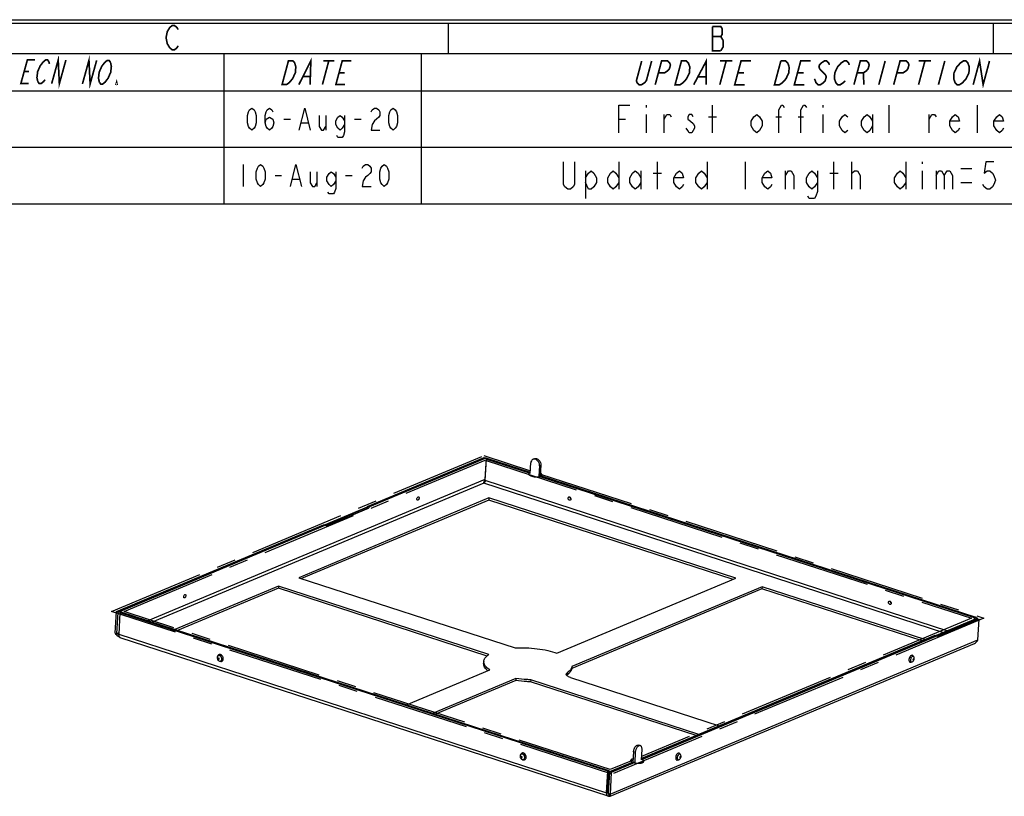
# Model space of a CAD drawing. Header units: millimetres. Extents: x 0 to 420, y 0 to 297.
# Tile 15 of 16: x 282 to 372, y 227 to 297. Entities that reach past the tile are written whole.
import ezdxf

# ---------------------------------------------------------------- set-up
doc = ezdxf.new("R2010")
doc.units = ezdxf.units.MM
doc.header["$LTSCALE"] = 23.1
doc.linetypes.add('CENTER', pattern=[0.6, 0.375, -0.075, 0.075, -0.075])
doc.layers.get('0').update_dxf_attribs({"linetype": 'CONTINUOUS'})
doc.layers.add('DEFAULT_1', color=7, linetype='CENTER')

msp = doc.modelspace()

# ---------------------------------------------------------------- linework, layer by layer
at = {"color": 7, "linetype": 'CONTINUOUS', "true_color": 0xf5f5f5}
for p, q in [((0, 297), (420, 297)), ((0.038, 296.671), (419.978, 296.671)), ((321.207, 296.671), (321.207, 293.928)), ((370.592, 296.671), (370.592, 293.928)), ((2.782, 293.928), (417.234, 293.928)), ((300.891, 293.928), (300.891, 280.32)), ((318.756, 293.928), (318.756, 280.32)), ((248.092, 290.551), (417.234, 290.551)), ((339.165, 289.243), (339.165, 289.035)), ((345.165, 286.743), (345.165, 289.243)), ((355.165, 289.243), (355.165, 289.035)), ((361.165, 286.743), (361.165, 289.243)), ((369.165, 286.743), (369.165, 289.243)), ((310.123, 288.327), (310.123, 286.993)), ((339.165, 288.41), (339.165, 286.743)), ((340.79, 286.743), (340.79, 288.41)), ((344.79, 288.202), (345.54, 288.202)), ((350.915, 288.202), (351.415, 288.202)), ((352.915, 288.202), (353.415, 288.202)), ((355.165, 288.41), (355.165, 286.743)), ((359.665, 288.41), (359.665, 286.743)), ((364.79, 286.743), (364.79, 288.41)), ((306.323, 287.993), (306.923, 287.993)), ((307.923, 287.66), (308.523, 287.66)), ((312.723, 287.993), (313.323, 287.993)), ((336.665, 287.993), (337.29, 287.993)), ((248.092, 285.435), (417.234, 285.435)), ((302.623, 283.878), (302.623, 281.878)), ((305.523, 282.878), (306.123, 282.878)), ((309.323, 283.211), (309.323, 281.878)), ((311.923, 282.878), (312.523, 282.878)), ((307.123, 282.544), (307.723, 282.544)), ((248.092, 280.32), (417.234, 280.32))]:
    msp.add_line(p, q, dxfattribs=at)
at = {"color": 7, "linetype": 'CONTINUOUS', "true_color": 0xfffff2}
for p, q in [((336.665, 284.128), (336.665, 281.628)), ((340.165, 281.628), (340.165, 284.128)), ((344.665, 284.128), (344.665, 281.628)), ((348.165, 281.628), (348.165, 284.128)), ((356.165, 281.628), (356.165, 284.128)), ((357.79, 281.628), (357.79, 284.128)), ((362.665, 284.128), (362.665, 281.628)), ((364.165, 284.128), (364.165, 283.919)), ((333.665, 283.294), (333.665, 280.794)), ((338.665, 283.294), (338.665, 281.628)), ((339.79, 283.086), (340.54, 283.086)), ((351.79, 281.628), (351.79, 283.294)), ((355.79, 283.086), (356.54, 283.086)), ((364.165, 283.294), (364.165, 281.628)), ((365.415, 283.294), (365.415, 281.628)), ((367.665, 283.503), (368.665, 283.503)), ((367.665, 282.253), (368.665, 282.253))]:
    msp.add_line(p, q, dxfattribs=at)
at = {"color": 4, "linetype": 'CONTINUOUS'}
for p, q in [((291.288, 243.341), (324.503, 257.273)), ((324.503, 257.273), (328.651, 255.924)), ((329.548, 255.633), (369.185, 242.741)), ((335.97, 228.809), (291.288, 243.341)), ((369.185, 242.741), (338.73, 229.967)), ((337.98, 229.652), (335.97, 228.809)), ((338.757, 229.941), (338.73, 229.951))]:
    msp.add_line(p, q, dxfattribs=at)
at = {"color": 7, "linetype": 'CONTINUOUS'}
for p, q in [((313.956, 252.908), (324.485, 257.325)), ((324.485, 257.325), (324.643, 257.273)), ((324.801, 257.222), (324.679, 257.171)), ((324.801, 257.222), (328.644, 255.972)), ((328.901, 257.144), (329.023, 257.195)), ((329.49, 256.554), (329.612, 256.606)), ((329.612, 256.606), (329.561, 255.674)), ((329.561, 255.674), (329.439, 255.623)), ((329.561, 255.674), (369.008, 242.844)), ((324.9, 253.456), (307.925, 246.336)), ((324.91, 253.642), (324.9, 253.456)), ((347.028, 246.259), (324.9, 253.456)), ((310.069, 251.187), (313.845, 252.771)), ((313.845, 252.771), (314.003, 252.72)), ((313.956, 252.908), (314.114, 252.857)), ((291.148, 243.341), (309.919, 251.215)), ((309.919, 251.215), (310.077, 251.164)), ((309.971, 251.219), (310.083, 251.182)), ((305.84, 245.461), (296.699, 241.627)), ((305.85, 245.647), (305.84, 245.461)), ((324.738, 239.315), (305.84, 245.461)), ((349.644, 245.408), (332.413, 238.18)), ((349.655, 245.594), (349.644, 245.408)), ((364.153, 240.69), (349.644, 245.408)), ((291.041, 241.385), (291.148, 243.341)), ((291.148, 243.341), (291.306, 243.29)), ((291.464, 243.239), (291.358, 241.282)), ((291.464, 243.239), (291.586, 243.29)), ((335.671, 228.861), (291.464, 243.239)), ((369.008, 242.844), (368.886, 242.793)), ((369.008, 242.844), (368.997, 242.63)), ((369.161, 242.699), (369.32, 242.648)), ((365.555, 241.069), (369.32, 242.648)), ((369.218, 240.784), (369.32, 242.648)), ((291.041, 241.385), (291.2, 241.333)), ((291.358, 241.282), (335.565, 226.904)), ((291.478, 241.004), (335.685, 226.626)), ((365.455, 241.118), (338.727, 229.907)), ((365.455, 241.118), (365.296, 241.169)), ((365.461, 241.137), (365.348, 241.173)), ((335.881, 226.801), (369.218, 240.784)), ((335.889, 226.606), (368.902, 240.453)), ((324.438, 238.829), (324.427, 238.643)), ((332.423, 238.367), (332.413, 238.18)), ((332.019, 237.809), (332.008, 237.622)), ((327.345, 237.091), (320.052, 234.032)), ((327.355, 237.277), (327.345, 237.091)), ((328.693, 237.164), (328.683, 236.977)), ((343.677, 232.101), (328.683, 236.977)), ((338.627, 231.186), (338.469, 231.238)), ((338.168, 230.583), (338.01, 230.634)), ((338.168, 230.583), (338.117, 229.651)), ((338.727, 229.907), (338.778, 230.839)), ((338.117, 229.651), (335.988, 228.758)), ((338.117, 229.651), (337.959, 229.702)), ((335.565, 226.904), (335.671, 228.861)), ((335.671, 228.861), (335.793, 228.912)), ((335.988, 228.758), (335.83, 228.809)), ((335.988, 228.758), (335.881, 226.801)), ((335.564, 226.884), (335.687, 226.945)), ((335.565, 226.904), (335.687, 226.955)), ((335.881, 226.801), (335.723, 226.852)), ((335.778, 226.8), (335.799, 226.776)), ((335.789, 226.633), (335.797, 226.784)), ((335.799, 226.776), (335.806, 226.764))]:
    msp.add_line(p, q, dxfattribs=at)
at = {"color": 3, "linetype": 'CONTINUOUS'}
for p, q in [((314.114, 252.857), (324.643, 257.273)), ((324.643, 257.273), (324.536, 255.316)), ((324.573, 255.214), (324.679, 257.171)), ((324.679, 257.171), (328.648, 255.88)), ((328.648, 255.88), (328.699, 256.812)), ((329.49, 256.554), (329.439, 255.623)), ((324.536, 255.316), (293.996, 242.506)), ((366.493, 241.58), (324.573, 255.214)), ((329.439, 255.623), (368.886, 242.793)), ((324.44, 254.976), (294.399, 242.375)), ((366.116, 241.422), (324.44, 254.976)), ((324.91, 253.642), (307.68, 246.415)), ((318.473, 253.447), (318.431, 253.444)), ((318.489, 253.745), (318.53, 253.748)), ((347.282, 246.366), (324.91, 253.642)), ((310.178, 251.115), (314.003, 252.72)), ((291.306, 243.29), (310.077, 251.164)), ((307.68, 246.415), (327.271, 240.044)), ((331.073, 239.567), (347.282, 246.366)), ((305.85, 245.647), (296.454, 241.706)), ((324.9, 239.452), (305.85, 245.647)), ((349.655, 245.594), (332.423, 238.367)), ((364.407, 240.796), (349.655, 245.594)), ((297.338, 244.582), (297.297, 244.579)), ((297.354, 244.88), (297.396, 244.883)), ((291.2, 241.333), (291.306, 243.29)), ((335.793, 228.912), (291.586, 243.29)), ((365.446, 241.141), (369.161, 242.699)), ((368.886, 242.793), (368.875, 242.579)), ((291.364, 241.402), (291.2, 241.333)), ((365.296, 241.169), (338.734, 230.027)), ((317.435, 234.883), (324.983, 238.049)), ((332.305, 237.352), (345.762, 232.976)), ((327.355, 237.277), (319.807, 234.111)), ((343.932, 232.208), (328.693, 237.164)), ((338.01, 230.634), (337.959, 229.702)), ((337.959, 229.702), (335.83, 228.809)), ((335.687, 226.955), (335.793, 228.912)), ((335.83, 228.809), (335.723, 226.852)), ((335.762, 228.335), (335.805, 228.353)), ((335.799, 226.82), (335.799, 226.809)), ((335.799, 226.809), (335.8, 226.793))]:
    msp.add_line(p, q, dxfattribs=at)
at = {"color": 7, "linetype": 'CONTINUOUS', "true_color": 0xf5f5f5, "const_width": 0.15}
for points in [[(295.982, 294.455), (295.763, 294.821), (295.653, 295.37), (295.763, 295.918), (295.873, 296.101), (295.982, 296.284), (296.202, 296.467), (296.421, 296.467), (296.641, 296.284), (296.751, 296.101)], [(345.149, 296.379), (345.149, 294.184), (345.917, 294.184)], [(346.136, 295.098), (345.917, 295.464), (346.027, 295.647), (346.027, 296.196), (345.917, 296.379), (345.149, 296.379)], [(345.149, 295.464), (345.917, 295.464)], [(296.751, 294.638), (296.641, 294.455), (296.421, 294.272), (296.202, 294.272), (295.982, 294.455)], [(345.917, 294.184), (346.136, 294.549), (346.136, 295.098)], [(285.286, 291.199), (285.879, 293.343), (285.983, 291.194), (286.576, 293.338)], [(288.074, 291.177), (288.667, 293.321), (288.771, 291.171), (289.364, 293.315)], [(307.687, 291.121), (308.771, 293.269), (308.703, 291.121)], [(343.461, 291.107), (344.6, 293.255), (344.587, 291.107)], [(368.784, 291.107), (369.36, 293.255), (369.685, 291.107), (370.26, 293.255)], [(283.194, 291.216), (282.497, 291.222), (283.09, 293.366), (283.787, 293.36)], [(284.028, 291.389), (283.952, 291.747), (284.014, 292.284), (284.249, 292.819), (284.522, 293.175)], [(284.522, 293.175), (284.746, 293.352), (284.92, 293.351), (285.045, 293.171), (285.083, 292.992)], [(289.605, 291.343), (289.529, 291.702), (289.591, 292.239), (289.826, 292.774), (290.099, 293.13)], [(290.099, 293.13), (290.323, 293.307), (290.497, 293.306), (290.622, 293.126)], [(290.622, 293.126), (290.697, 292.767), (290.636, 292.23), (290.401, 291.695)], [(306.74, 293.269), (307.146, 293.269), (307.301, 293.09), (307.355, 292.911), (307.408, 292.732), (307.366, 292.195), (307.12, 291.658), (306.971, 291.479), (306.821, 291.3), (306.57, 291.121), (306.164, 291.121), (306.74, 293.269)], [(310.396, 293.269), (309.82, 291.121)], [(309.888, 293.269), (310.904, 293.269)], [(311.851, 291.121), (311.039, 291.121), (311.615, 293.269), (312.427, 293.269)], [(339.648, 293.255), (339.168, 291.465), (339.007, 291.286), (338.734, 291.107), (338.509, 291.107), (338.332, 291.286), (338.267, 291.465), (338.747, 293.255)], [(339.972, 291.107), (340.548, 293.255), (341.111, 293.255), (341.288, 293.076), (341.352, 292.897), (341.256, 292.539), (341.096, 292.36), (340.823, 292.181), (340.26, 292.181)], [(342.349, 293.255), (342.799, 293.255), (342.976, 293.076), (343.041, 292.897), (343.105, 292.718), (343.074, 292.181), (342.817, 291.644), (342.657, 291.465), (342.496, 291.286), (342.223, 291.107), (341.773, 291.107), (342.349, 293.255)], [(346.4, 293.255), (345.825, 291.107)], [(345.838, 293.255), (346.963, 293.255)], [(348.076, 291.107), (347.175, 291.107), (347.751, 293.255), (348.651, 293.255)], [(352.109, 292.718), (352.078, 292.181), (351.821, 291.644), (351.661, 291.465), (351.5, 291.286), (351.227, 291.107), (350.777, 291.107), (351.352, 293.255)], [(351.352, 293.255), (351.803, 293.255), (351.98, 293.076), (352.109, 292.718)], [(353.478, 291.107), (352.577, 291.107), (353.153, 293.255), (354.054, 293.255)], [(355.758, 292.897), (355.694, 293.076), (355.517, 293.255), (355.292, 293.255), (355.019, 293.076), (354.858, 292.897), (354.81, 292.718), (354.875, 292.539)], [(356.339, 291.286), (356.21, 291.644), (356.242, 292.181), (356.498, 292.718), (356.659, 292.897), (356.819, 293.076), (357.092, 293.255), (357.317, 293.255), (357.495, 293.076), (357.559, 292.897)], [(357.98, 291.107), (358.555, 293.255), (359.118, 293.255), (359.295, 293.076), (359.36, 292.897), (359.264, 292.539), (359.103, 292.36), (358.83, 292.181), (358.268, 292.181)], [(360.806, 293.255), (360.231, 291.107)], [(361.581, 291.107), (362.157, 293.255), (362.72, 293.255), (362.897, 293.076), (362.961, 292.897), (362.865, 292.539), (362.705, 292.36), (362.432, 292.181), (361.869, 292.181)], [(364.408, 293.255), (363.832, 291.107)], [(363.845, 293.255), (364.971, 293.255)], [(366.209, 293.255), (365.633, 291.107)], [(367.98, 291.465), (367.819, 291.286), (367.546, 291.107), (367.321, 291.107), (367.144, 291.286), (367.079, 291.465), (367.015, 291.644), (367.046, 292.181), (367.303, 292.718), (367.624, 293.076)], [(367.624, 293.076), (367.897, 293.255), (368.122, 293.255), (368.299, 293.076), (368.364, 292.897), (368.428, 292.718), (368.397, 292.181), (368.14, 291.644), (367.98, 291.465)], [(282.794, 292.294), (283.229, 292.29)], [(290.401, 291.695), (290.128, 291.339), (289.904, 291.162), (289.73, 291.163), (289.605, 291.343)], [(308.082, 291.837), (308.692, 291.837)], [(311.327, 292.195), (311.834, 292.195)], [(343.878, 291.823), (344.553, 291.823)], [(347.463, 292.181), (348.026, 292.181)], [(352.865, 292.181), (353.428, 292.181)], [(355.406, 292.002), (355.471, 291.823), (355.375, 291.465), (355.214, 291.286), (354.941, 291.107), (354.716, 291.107), (354.539, 291.286), (354.474, 291.465), (354.41, 291.644)], [(354.875, 292.539), (355.406, 292.002)], [(358.83, 292.181), (358.88, 291.107)], [(284.687, 291.562), (284.551, 291.384), (284.327, 291.207), (284.153, 291.209), (284.028, 291.389)], [(291.211, 291.151), (291.124, 291.152), (291.173, 291.331), (291.211, 291.151)], [(357.175, 291.465), (357.015, 291.286), (356.742, 291.107), (356.517, 291.107), (356.339, 291.286)]]:
    msp.add_lwpolyline(points, dxfattribs=at)
at = {"color": 7, "linetype": 'CONTINUOUS', "true_color": 0xf5f5f5}
for points in [[(336.665, 286.743), (336.665, 289.243), (337.665, 289.243)], [(351.165, 286.743), (351.165, 288.827), (351.415, 289.243), (351.54, 289.243), (351.665, 289.035)], [(353.165, 286.743), (353.165, 288.827), (353.415, 289.243), (353.54, 289.243), (353.665, 289.035)], [(303.423, 286.993), (303.223, 287.16), (303.123, 287.327), (303.023, 287.66), (303.023, 288.327), (303.123, 288.66), (303.223, 288.827), (303.423, 288.993), (303.623, 288.827), (303.723, 288.66), (303.823, 288.327), (303.823, 287.66), (303.723, 287.327), (303.623, 287.16), (303.423, 286.993)], [(304.623, 287.66), (304.723, 287.993), (305.023, 288.16), (305.323, 287.993), (305.423, 287.66), (305.323, 287.327), (305.223, 287.16), (305.023, 286.993), (304.823, 287.16), (304.723, 287.327), (304.623, 287.66), (304.623, 288.327), (304.723, 288.66), (304.823, 288.827), (305.023, 288.993), (305.223, 288.827), (305.323, 288.66)], [(307.723, 286.993), (308.223, 288.993), (308.723, 286.993)], [(309.523, 288.327), (309.523, 287.327), (309.723, 286.993), (309.923, 286.993), (310.123, 287.327)], [(311.823, 287.493), (311.623, 287.16), (311.423, 286.993), (311.223, 287.16), (311.023, 287.493), (311.023, 287.827), (311.223, 288.16), (311.423, 288.327), (311.623, 288.16), (311.823, 287.827)], [(311.823, 288.327), (311.823, 286.827), (311.723, 286.493), (311.623, 286.327), (311.223, 286.327), (311.123, 286.493)], [(314.223, 288.66), (314.323, 288.827), (314.523, 288.993), (314.723, 288.993), (314.923, 288.827), (315.023, 288.66), (315.023, 288.327), (314.923, 288.16), (314.723, 287.993), (314.523, 287.827), (314.323, 287.493), (314.223, 286.993), (315.023, 286.993)], [(316.223, 286.993), (316.023, 287.16), (315.923, 287.327), (315.823, 287.66), (315.823, 288.327), (315.923, 288.66), (316.023, 288.827), (316.223, 288.993), (316.423, 288.827), (316.523, 288.66), (316.623, 288.327), (316.623, 287.66), (316.523, 287.327), (316.423, 287.16), (316.223, 286.993)], [(340.79, 287.993), (341.04, 288.41), (341.29, 288.41), (341.415, 288.202)], [(343.415, 288.202), (343.29, 288.41), (343.04, 288.41), (342.915, 288.202), (342.915, 287.993), (343.165, 287.785), (343.415, 287.577), (343.54, 287.368), (343.54, 287.16), (343.415, 286.952), (343.29, 286.743), (343.04, 286.743), (342.915, 286.952), (342.79, 287.16)], [(349.665, 287.368), (349.415, 286.952), (349.165, 286.743), (348.915, 286.952), (348.665, 287.368), (348.665, 287.785), (348.915, 288.202), (349.165, 288.41), (349.415, 288.202), (349.665, 287.785), (349.665, 287.368)], [(357.415, 286.952), (357.165, 286.743), (356.915, 286.952), (356.665, 287.368), (356.665, 287.785), (356.915, 288.202), (357.165, 288.41), (357.415, 288.202)], [(359.665, 287.368), (359.415, 286.952), (359.165, 286.743), (358.915, 286.952), (358.665, 287.368), (358.665, 287.785), (358.915, 288.202), (359.165, 288.41), (359.415, 288.202), (359.665, 287.785)], [(364.79, 287.993), (365.04, 288.41), (365.29, 288.41), (365.415, 288.202)], [(367.54, 287.16), (367.415, 286.952), (367.165, 286.743), (366.915, 286.952), (366.665, 287.368), (366.665, 287.785), (366.915, 288.202), (367.165, 288.41), (367.415, 288.202), (367.54, 287.785), (366.665, 287.785)], [(371.54, 287.16), (371.415, 286.952), (371.165, 286.743), (370.915, 286.952), (370.665, 287.368), (370.665, 287.785), (370.915, 288.202), (371.165, 288.41), (371.415, 288.202), (371.54, 287.785), (370.665, 287.785)], [(304.223, 281.878), (304.023, 282.044), (303.923, 282.211), (303.823, 282.544), (303.823, 283.211), (303.923, 283.544), (304.023, 283.711), (304.223, 283.878), (304.423, 283.711), (304.523, 283.544), (304.623, 283.211), (304.623, 282.544), (304.523, 282.211), (304.423, 282.044), (304.223, 281.878)], [(306.923, 281.878), (307.423, 283.878), (307.923, 281.878)], [(313.423, 283.544), (313.523, 283.711), (313.723, 283.878), (313.923, 283.878), (314.123, 283.711), (314.223, 283.544), (314.223, 283.211), (314.123, 283.044), (313.923, 282.878), (313.723, 282.711), (313.523, 282.378), (313.423, 281.878), (314.223, 281.878)], [(315.423, 281.878), (315.223, 282.044), (315.123, 282.211), (315.023, 282.544), (315.023, 283.211), (315.123, 283.544), (315.223, 283.711), (315.423, 283.878), (315.623, 283.711), (315.723, 283.544), (315.823, 283.211), (315.823, 282.544), (315.723, 282.211), (315.623, 282.044), (315.423, 281.878)], [(308.723, 283.211), (308.723, 282.211), (308.923, 281.878), (309.123, 281.878), (309.323, 282.211)], [(311.023, 282.378), (310.823, 282.044), (310.623, 281.878), (310.423, 282.044), (310.223, 282.378), (310.223, 282.711), (310.423, 283.044), (310.623, 283.211), (310.823, 283.044), (311.023, 282.711)], [(311.023, 283.211), (311.023, 281.711), (310.923, 281.378), (310.823, 281.211), (310.423, 281.211), (310.323, 281.378)]]:
    msp.add_lwpolyline(points, dxfattribs=at)
at = {"color": 7, "linetype": 'CONTINUOUS', "true_color": 0xfffff2}
for points in [[(332.665, 284.128), (332.665, 282.044), (332.54, 281.836), (332.29, 281.628), (332.04, 281.628), (331.79, 281.836), (331.665, 282.044), (331.665, 284.128)], [(370.665, 284.128), (369.915, 284.128), (369.79, 283.086), (370.04, 283.294), (370.29, 283.294), (370.54, 283.086), (370.665, 282.878), (370.79, 282.461), (370.665, 282.044), (370.54, 281.836), (370.29, 281.628), (370.04, 281.628), (369.79, 281.836), (369.665, 282.044)], [(333.665, 282.669), (333.915, 283.086), (334.165, 283.294), (334.415, 283.086), (334.665, 282.669), (334.665, 282.253), (334.415, 281.836), (334.165, 281.628), (333.915, 281.628), (333.665, 282.253)], [(336.665, 282.253), (336.415, 281.836), (336.165, 281.628), (335.915, 281.836), (335.665, 282.253), (335.665, 282.669), (335.915, 283.086), (336.165, 283.294), (336.415, 283.086), (336.665, 282.669)], [(338.665, 282.253), (338.415, 281.836), (338.165, 281.628), (337.915, 281.836), (337.665, 282.253), (337.665, 282.669), (337.915, 283.086), (338.165, 283.294), (338.415, 283.086), (338.665, 282.669)], [(342.54, 282.044), (342.415, 281.836), (342.165, 281.628), (341.915, 281.836), (341.665, 282.253), (341.665, 282.669), (341.915, 283.086), (342.165, 283.294), (342.415, 283.086), (342.54, 282.669), (341.665, 282.669)], [(344.665, 282.253), (344.415, 281.836), (344.165, 281.628), (343.915, 281.836), (343.665, 282.253), (343.665, 282.669), (343.915, 283.086), (344.165, 283.294), (344.415, 283.086), (344.665, 282.669)], [(350.54, 282.044), (350.415, 281.836), (350.165, 281.628), (349.915, 281.836), (349.665, 282.253), (349.665, 282.669), (349.915, 283.086), (350.165, 283.294), (350.415, 283.086), (350.54, 282.669), (349.665, 282.669)], [(351.79, 282.878), (352.04, 283.294), (352.29, 283.294), (352.54, 282.878), (352.54, 281.628)], [(354.665, 282.253), (354.415, 281.836), (354.165, 281.628), (353.915, 281.836), (353.665, 282.253), (353.665, 282.669), (353.915, 283.086), (354.165, 283.294), (354.415, 283.086), (354.665, 282.669)], [(354.665, 283.294), (354.665, 281.419), (354.54, 281.003), (354.415, 280.794), (353.915, 280.794), (353.79, 281.003)], [(357.79, 282.878), (357.79, 283.086), (358.04, 283.294), (358.165, 283.294), (358.29, 283.294), (358.54, 282.878), (358.54, 281.628)], [(362.665, 282.253), (362.415, 281.836), (362.165, 281.628), (361.915, 281.836), (361.665, 282.253), (361.665, 282.669), (361.915, 283.086), (362.165, 283.294), (362.415, 283.086), (362.665, 282.669)], [(365.415, 282.878), (365.665, 283.294), (365.915, 283.294), (366.165, 282.878), (366.165, 281.628)], [(366.165, 282.878), (366.415, 283.294), (366.665, 283.294), (366.915, 282.878), (366.915, 281.628)]]:
    msp.add_lwpolyline(points, dxfattribs=at)
at = {"color": 3, "linetype": 'CONTINUOUS'}
for centre, radius, start, end in [((325.034, 254.992), 0.594, 154.52258, 173.33801), ((325.021, 254.998), 0.58, 146.73093, 154.54043), ((324.273, 255.23), 0.3, 354.95006, 356.88166), ((332.395, 253.662), 0.124, 188.31116, 198.9083), ((332.398, 253.663), 0.128, 198.86059, 209.24307), ((332.128, 253.55), 0.208, 10.13747, 17.53089), ((361.421, 244.222), 0.124, 188.31116, 198.9083), ((361.424, 244.223), 0.128, 198.86059, 209.24307), ((361.154, 244.109), 0.208, 10.13748, 17.53086), ((291.579, 241.788), 0.592, 230.21552, 247.83045), ((335.972, 226.94), 0.285, 176.88056, 178.8774), ((335.342, 226.397), 0.594, 45.41647, 50.09488), ((335.766, 226.874), 0.0615, 252.05944, 258.88673)]:
    msp.add_arc(centre, radius, start, end, dxfattribs=at)
at = {"color": 7, "linetype": 'CONTINUOUS'}
for centre, radius, start, end in [((314.174, 252.648), 0.351, 155.63815, 159.5366), ((291.657, 241.701), 0.696, 233.37566, 236.79569), ((291.653, 241.693), 0.688, 236.74598, 248.50762), ((291.927, 241.251), 0.57, 176.88056, 178.8774), ((291.641, 241.665), 0.657, 248.58513, 249.86492), ((300.587, 239.148), 0.304, 165.37833, 176.90367), ((300.352, 239.044), 0.354, 18.86065, 29.24313), ((300.362, 239.047), 0.344, 8.31125, 18.90835), ((362.956, 238.951), 0.53, 45.44188, 49.56299), ((300.425, 239.05), 0.281, 353.96564, 356.89675), ((300.496, 239.071), 0.339, 351.83806, 356.90721), ((328.032, 230.222), 0.304, 165.37833, 176.90367), ((327.797, 230.118), 0.354, 18.86065, 29.24313), ((327.807, 230.121), 0.344, 8.31125, 18.90835), ((341.822, 230.086), 0.53, 45.44188, 49.56299), ((327.869, 230.124), 0.281, 353.96564, 356.89675), ((327.94, 230.145), 0.339, 351.83566, 356.90723), ((336.134, 226.873), 0.57, 176.88056, 178.8774), ((335.484, 226.626), 0.434, 21.29354, 23.72819)]:
    msp.add_arc(centre, radius, start, end, dxfattribs=at)
at = {"color": 3, "linetype": 'CONTINUOUS'}
for points, knots in [([(328.901, 257.144), (328.872, 257.132), (328.817, 257.097), (328.73, 256.99), (328.703, 256.883), (328.699, 256.812)], [0, 0, 0, 0, 0.230177, 0.47046, 1, 1, 1, 1]), ([(329.188, 257.12), (329.143, 257.144), (329.046, 257.177), (328.944, 257.162), (328.901, 257.144)], [0, 0, 0, 0, 0.52158, 1, 1, 1, 1]), ([(329.49, 256.554), (329.496, 256.667), (329.441, 256.893), (329.283, 257.068), (329.188, 257.12)], [0, 0, 0, 0, 0.509162, 1, 1, 1, 1]), ([(324.572, 255.204), (324.571, 255.198), (324.568, 255.173), (324.563, 255.149), (324.557, 255.131)], [0, 0, 0, 0, 0.243579, 1, 1, 1, 1]), ([(324.527, 255.063), (324.521, 255.053), (324.499, 255.018), (324.468, 254.988), (324.44, 254.976)], [0, 0, 0, 0, 0.285157, 1, 1, 1, 1]), ([(324.44, 254.976), (324.44, 254.982), (324.44, 255.01), (324.441, 255.039), (324.444, 255.061)], [0, 0, 0, 0, 0.19854, 1, 1, 1, 1]), ([(324.557, 255.131), (324.552, 255.113), (324.542, 255.09), (324.53, 255.068), (324.527, 255.063)], [0, 0, 0, 0, 0.75501, 1, 1, 1, 1]), ([(318.431, 253.444), (318.422, 253.447), (318.403, 253.461), (318.387, 253.496), (318.381, 253.54), (318.384, 253.572), (318.387, 253.589)], [0, 0, 0, 0, 0.18853, 0.414206, 0.688071, 1, 1, 1, 1]), ([(318.387, 253.589), (318.394, 253.623), (318.417, 253.684), (318.463, 253.734), (318.489, 253.745)], [0, 0, 0, 0, 0.551783, 1, 1, 1, 1]), ([(318.53, 253.748), (318.54, 253.745), (318.559, 253.73), (318.578, 253.688), (318.581, 253.625), (318.563, 253.551), (318.528, 253.487), (318.492, 253.455), (318.473, 253.447)], [0, 0, 0, 0, 0.086726, 0.190591, 0.386115, 0.610357, 0.825815, 1, 1, 1, 1]), ([(332.271, 253.436), (332.251, 253.428), (332.2, 253.427), (332.135, 253.471), (332.091, 253.541), (332.081, 253.597), (332.082, 253.625)], [0, 0, 0, 0, 0.212294, 0.45724, 0.729703, 1, 1, 1, 1]), ([(332.082, 253.625), (332.084, 253.648), (332.094, 253.692), (332.128, 253.723), (332.147, 253.731)], [0, 0, 0, 0, 0.532745, 1, 1, 1, 1]), ([(332.189, 253.738), (332.193, 253.738), (332.213, 253.735), (332.232, 253.728), (332.245, 253.72)], [0, 0, 0, 0, 0.239313, 1, 1, 1, 1]), ([(332.245, 253.72), (332.254, 253.714), (332.29, 253.687), (332.316, 253.645), (332.326, 253.612)], [0, 0, 0, 0, 0.238294, 1, 1, 1, 1]), ([(332.319, 253.481), (332.316, 253.476), (332.304, 253.457), (332.286, 253.443), (332.271, 253.436)], [0, 0, 0, 0, 0.262861, 1, 1, 1, 1]), ([(332.334, 253.556), (332.329, 253.558), (332.31, 253.569), (332.295, 253.586), (332.287, 253.601)], [0, 0, 0, 0, 0.23612, 1, 1, 1, 1]), ([(332.335, 253.543), (332.335, 253.537), (332.333, 253.516), (332.326, 253.495), (332.319, 253.481)], [0, 0, 0, 0, 0.261121, 1, 1, 1, 1]), ([(314.033, 252.781), (314.03, 252.776), (314.019, 252.756), (314.009, 252.736), (314.003, 252.72)], [0, 0, 0, 0, 0.244248, 1, 1, 1, 1]), ([(314.065, 252.822), (314.062, 252.819), (314.051, 252.806), (314.04, 252.792), (314.033, 252.781)], [0, 0, 0, 0, 0.239025, 1, 1, 1, 1]), ([(314.114, 252.857), (314.11, 252.855), (314.092, 252.846), (314.076, 252.833), (314.065, 252.822)], [0, 0, 0, 0, 0.227697, 1, 1, 1, 1]), ([(310.129, 251.168), (310.125, 251.169), (310.108, 251.173), (310.09, 251.169), (310.077, 251.164)], [0, 0, 0, 0, 0.237016, 1, 1, 1, 1]), ([(310.178, 251.115), (310.173, 251.127), (310.161, 251.149), (310.14, 251.164), (310.129, 251.168)], [0, 0, 0, 0, 0.537919, 1, 1, 1, 1]), ([(297.297, 244.579), (297.287, 244.582), (297.268, 244.596), (297.252, 244.631), (297.247, 244.675), (297.25, 244.707), (297.253, 244.724)], [0, 0, 0, 0, 0.18853, 0.414206, 0.688071, 1, 1, 1, 1]), ([(297.253, 244.724), (297.259, 244.758), (297.282, 244.819), (297.328, 244.869), (297.354, 244.88)], [0, 0, 0, 0, 0.551783, 1, 1, 1, 1]), ([(297.396, 244.883), (297.406, 244.88), (297.425, 244.866), (297.444, 244.823), (297.447, 244.76), (297.428, 244.686), (297.393, 244.622), (297.357, 244.59), (297.338, 244.582)], [0, 0, 0, 0, 0.086743, 0.190588, 0.386103, 0.610308, 0.825782, 1, 1, 1, 1]), ([(361.297, 243.996), (361.277, 243.987), (361.226, 243.987), (361.161, 244.03), (361.117, 244.1), (361.107, 244.157), (361.108, 244.185)], [0, 0, 0, 0, 0.212294, 0.45724, 0.729703, 1, 1, 1, 1]), ([(361.108, 244.185), (361.11, 244.208), (361.12, 244.251), (361.154, 244.283), (361.173, 244.291)], [0, 0, 0, 0, 0.532745, 1, 1, 1, 1]), ([(361.215, 244.298), (361.22, 244.298), (361.239, 244.295), (361.258, 244.287), (361.271, 244.28)], [0, 0, 0, 0, 0.239313, 1, 1, 1, 1]), ([(361.271, 244.28), (361.28, 244.274), (361.317, 244.246), (361.342, 244.205), (361.352, 244.172)], [0, 0, 0, 0, 0.238294, 1, 1, 1, 1]), ([(361.345, 244.041), (361.342, 244.036), (361.33, 244.017), (361.312, 244.002), (361.297, 243.996)], [0, 0, 0, 0, 0.262861, 1, 1, 1, 1]), ([(361.36, 244.115), (361.355, 244.118), (361.336, 244.129), (361.321, 244.146), (361.313, 244.161)], [0, 0, 0, 0, 0.23612, 1, 1, 1, 1]), ([(361.361, 244.102), (361.361, 244.097), (361.359, 244.076), (361.353, 244.055), (361.345, 244.041)], [0, 0, 0, 0, 0.261121, 1, 1, 1, 1]), ([(365.296, 241.169), (365.301, 241.171), (365.317, 241.177), (365.336, 241.177), (365.348, 241.173)], [0, 0, 0, 0, 0.271321, 1, 1, 1, 1]), ([(327.271, 240.044), (327.603, 240.064), (328.275, 240.072), (329.266, 239.995), (330.206, 239.834), (330.799, 239.666), (331.073, 239.567)], [0, 0, 0, 0, 0.259185, 0.521828, 0.7733, 1, 1, 1, 1]), ([(324.438, 238.829), (324.44, 238.878), (324.46, 238.977), (324.531, 239.119), (324.642, 239.254), (324.734, 239.334), (324.786, 239.373)], [0, 0, 0, 0, 0.218534, 0.451119, 0.709148, 1, 1, 1, 1]), ([(324.786, 239.373), (324.795, 239.379), (324.832, 239.407), (324.87, 239.433), (324.9, 239.452)], [0, 0, 0, 0, 0.243004, 1, 1, 1, 1]), ([(324.467, 238.623), (324.461, 238.64), (324.442, 238.707), (324.435, 238.778), (324.438, 238.829)], [0, 0, 0, 0, 0.257649, 1, 1, 1, 1]), ([(324.983, 238.049), (324.919, 238.092), (324.8, 238.178), (324.61, 238.357), (324.504, 238.514), (324.467, 238.623)], [0, 0, 0, 0, 0.296668, 0.560683, 1, 1, 1, 1]), ([(332.423, 238.367), (332.422, 238.35), (332.411, 238.282), (332.387, 238.217), (332.363, 238.17)], [0, 0, 0, 0, 0.243957, 1, 1, 1, 1]), ([(331.917, 237.662), (331.918, 237.677), (331.922, 237.697), (331.931, 237.715), (331.933, 237.72)], [0, 0, 0, 0, 0.740056, 1, 1, 1, 1]), ([(331.983, 237.523), (331.975, 237.531), (331.948, 237.56), (331.928, 237.595), (331.921, 237.622)], [0, 0, 0, 0, 0.281475, 1, 1, 1, 1]), ([(331.933, 237.72), (331.937, 237.728), (331.96, 237.763), (331.992, 237.791), (332.019, 237.809)], [0, 0, 0, 0, 0.222213, 1, 1, 1, 1]), ([(332.305, 237.352), (332.24, 237.373), (332.125, 237.418), (332.021, 237.486), (331.983, 237.523)], [0, 0, 0, 0, 0.562989, 1, 1, 1, 1]), ([(332.363, 238.17), (332.346, 238.137), (332.257, 237.995), (332.126, 237.883), (332.019, 237.809)], [0, 0, 0, 0, 0.221636, 1, 1, 1, 1]), ([(328.693, 237.164), (328.581, 237.166), (328.133, 237.184), (327.687, 237.228), (327.355, 237.277)], [0, 0, 0, 0, 0.251595, 1, 1, 1, 1]), ([(338.01, 230.634), (338.012, 230.675), (338.023, 230.757), (338.062, 230.895), (338.131, 231.039), (338.22, 231.15), (338.3, 231.21), (338.358, 231.238), (338.416, 231.248), (338.453, 231.243), (338.469, 231.238)], [0, 0, 0, 0, 0.144427, 0.294056, 0.513202, 0.708771, 0.793632, 0.869206, 0.936915, 1, 1, 1, 1]), ([(335.687, 226.945), (335.687, 226.939), (335.687, 226.918), (335.69, 226.897), (335.694, 226.882)], [0, 0, 0, 0, 0.265444, 1, 1, 1, 1]), ([(335.694, 226.882), (335.695, 226.877), (335.701, 226.861), (335.709, 226.845), (335.718, 226.836)], [0, 0, 0, 0, 0.273336, 1, 1, 1, 1]), ([(335.718, 226.836), (335.72, 226.834), (335.728, 226.825), (335.739, 226.819), (335.747, 226.816)], [0, 0, 0, 0, 0.261855, 1, 1, 1, 1]), ([(335.778, 226.8), (335.777, 226.802), (335.771, 226.808), (335.764, 226.815), (335.759, 226.82)], [0, 0, 0, 0, 0.216401, 1, 1, 1, 1]), ([(335.8, 226.793), (335.8, 226.792), (335.799, 226.789), (335.799, 226.785), (335.797, 226.784)], [0, 0, 0, 0, 0.382512, 1, 1, 1, 1])]:
    msp.add_open_spline(points, degree=3, knots=knots, dxfattribs=at)
at = {"color": 7, "linetype": 'CONTINUOUS'}
for points, knots in [([(329.023, 257.195), (329.054, 257.208), (329.123, 257.223), (329.231, 257.209), (329.336, 257.161), (329.467, 257.056), (329.585, 256.869), (329.616, 256.692), (329.612, 256.606)], [0, 0, 0, 0, 0.104499, 0.214296, 0.332643, 0.460026, 0.731163, 1, 1, 1, 1]), ([(313.854, 252.793), (313.858, 252.802), (313.874, 252.833), (313.895, 252.862), (313.914, 252.88)], [0, 0, 0, 0, 0.267351, 1, 1, 1, 1]), ([(313.914, 252.88), (313.917, 252.883), (313.93, 252.894), (313.944, 252.904), (313.956, 252.908)], [0, 0, 0, 0, 0.270378, 1, 1, 1, 1]), ([(309.919, 251.215), (309.924, 251.217), (309.94, 251.223), (309.959, 251.223), (309.971, 251.219)], [0, 0, 0, 0, 0.271321, 1, 1, 1, 1]), ([(291.106, 241.276), (291.099, 241.285), (291.075, 241.32), (291.054, 241.356), (291.041, 241.385)], [0, 0, 0, 0, 0.266328, 1, 1, 1, 1]), ([(291.242, 241.142), (291.228, 241.152), (291.178, 241.192), (291.134, 241.239), (291.106, 241.276)], [0, 0, 0, 0, 0.261108, 1, 1, 1, 1]), ([(291.357, 241.262), (291.357, 241.251), (291.357, 241.208), (291.363, 241.165), (291.372, 241.135)], [0, 0, 0, 0, 0.265444, 1, 1, 1, 1]), ([(291.372, 241.135), (291.374, 241.127), (291.384, 241.096), (291.4, 241.067), (291.415, 241.048)], [0, 0, 0, 0, 0.271571, 1, 1, 1, 1]), ([(291.415, 241.048), (291.419, 241.043), (291.437, 241.024), (291.46, 241.009), (291.478, 241.004)], [0, 0, 0, 0, 0.26379, 1, 1, 1, 1]), ([(365.506, 241.122), (365.502, 241.123), (365.485, 241.127), (365.467, 241.123), (365.455, 241.118)], [0, 0, 0, 0, 0.237016, 1, 1, 1, 1]), ([(365.555, 241.069), (365.55, 241.081), (365.538, 241.104), (365.517, 241.118), (365.506, 241.122)], [0, 0, 0, 0, 0.537919, 1, 1, 1, 1]), ([(368.902, 240.453), (368.973, 240.483), (369.105, 240.576), (369.189, 240.712), (369.218, 240.784)], [0, 0, 0, 0, 0.497752, 1, 1, 1, 1]), ([(300.315, 239.279), (300.313, 239.275), (300.303, 239.258), (300.297, 239.239), (300.293, 239.225)], [0, 0, 0, 0, 0.24314, 1, 1, 1, 1]), ([(300.534, 239.341), (300.514, 239.351), (300.472, 239.363), (300.409, 239.359), (300.353, 239.33), (300.326, 239.297), (300.315, 239.279)], [0, 0, 0, 0, 0.263579, 0.508646, 0.748762, 1, 1, 1, 1]), ([(300.672, 239.401), (300.647, 239.419), (300.595, 239.447), (300.51, 239.459), (300.43, 239.437), (300.389, 239.401), (300.372, 239.381)], [0, 0, 0, 0, 0.273507, 0.523382, 0.75979, 1, 1, 1, 1]), ([(300.408, 239.124), (300.4, 239.123), (300.386, 239.112), (300.381, 239.096), (300.381, 239.087)], [0, 0, 0, 0, 0.466128, 1, 1, 1, 1]), ([(300.46, 239.089), (300.455, 239.1), (300.441, 239.119), (300.418, 239.126), (300.408, 239.124)], [0, 0, 0, 0, 0.544357, 1, 1, 1, 1]), ([(300.626, 239.269), (300.619, 239.277), (300.592, 239.305), (300.56, 239.329), (300.534, 239.341)], [0, 0, 0, 0, 0.2614, 1, 1, 1, 1]), ([(300.821, 239.176), (300.816, 239.193), (300.794, 239.26), (300.756, 239.321), (300.72, 239.359)], [0, 0, 0, 0, 0.253477, 1, 1, 1, 1]), ([(300.834, 239.053), (300.835, 239.063), (300.835, 239.104), (300.829, 239.146), (300.821, 239.176)], [0, 0, 0, 0, 0.243201, 1, 1, 1, 1]), ([(362.985, 239.104), (362.981, 239.092), (362.969, 239.046), (362.963, 238.998), (362.962, 238.963)], [0, 0, 0, 0, 0.257347, 1, 1, 1, 1]), ([(363.179, 239.369), (363.133, 239.35), (363.049, 239.266), (363.002, 239.163), (362.985, 239.104)], [0, 0, 0, 0, 0.446266, 1, 1, 1, 1]), ([(363.141, 239.115), (363.134, 239.1), (363.113, 239.042), (363.103, 238.979), (363.104, 238.933)], [0, 0, 0, 0, 0.257518, 1, 1, 1, 1]), ([(363.241, 239.254), (363.231, 239.246), (363.188, 239.207), (363.158, 239.156), (363.141, 239.115)], [0, 0, 0, 0, 0.224577, 1, 1, 1, 1]), ([(363.3, 239.355), (363.285, 239.368), (363.243, 239.387), (363.2, 239.377), (363.179, 239.369)], [0, 0, 0, 0, 0.481513, 1, 1, 1, 1]), ([(363.28, 239.278), (363.277, 239.276), (363.263, 239.27), (363.25, 239.262), (363.241, 239.254)], [0, 0, 0, 0, 0.236133, 1, 1, 1, 1]), ([(363.399, 239.242), (363.387, 239.26), (363.35, 239.294), (363.301, 239.287), (363.28, 239.278)], [0, 0, 0, 0, 0.497701, 1, 1, 1, 1]), ([(363.443, 239.044), (363.447, 239.078), (363.444, 239.148), (363.418, 239.213), (363.399, 239.242)], [0, 0, 0, 0, 0.500457, 1, 1, 1, 1]), ([(300.299, 239.049), (300.311, 239.013), (300.348, 238.944), (300.407, 238.893), (300.44, 238.875)], [0, 0, 0, 0, 0.500703, 1, 1, 1, 1]), ([(300.381, 239.087), (300.38, 239.074), (300.387, 239.047), (300.412, 239.024), (300.436, 239.021), (300.457, 239.03), (300.464, 239.048), (300.465, 239.06)], [0, 0, 0, 0, 0.280263, 0.54185, 0.655324, 0.76324, 1, 1, 1, 1]), ([(300.44, 238.875), (300.467, 238.859), (300.526, 238.839), (300.618, 238.858), (300.683, 238.927), (300.701, 238.988), (300.704, 239.021)], [0, 0, 0, 0, 0.256756, 0.49075, 0.730729, 1, 1, 1, 1]), ([(300.607, 238.822), (300.633, 238.819), (300.688, 238.824), (300.76, 238.866), (300.811, 238.936), (300.827, 238.993), (300.831, 239.023)], [0, 0, 0, 0, 0.240035, 0.476228, 0.726021, 1, 1, 1, 1]), ([(324.81, 237.981), (324.749, 238.031), (324.639, 238.131), (324.513, 238.298), (324.438, 238.469), (324.424, 238.587), (324.427, 238.643)], [0, 0, 0, 0, 0.299094, 0.559236, 0.788406, 1, 1, 1, 1]), ([(362.962, 238.963), (362.962, 238.933), (362.966, 238.877), (362.993, 238.804), (363.041, 238.754), (363.083, 238.746), (363.103, 238.748)], [0, 0, 0, 0, 0.314215, 0.577683, 0.795467, 1, 1, 1, 1]), ([(363.104, 238.933), (363.105, 238.907), (363.111, 238.859), (363.141, 238.799), (363.194, 238.768), (363.232, 238.774), (363.25, 238.781)], [0, 0, 0, 0, 0.31146, 0.56431, 0.776758, 1, 1, 1, 1]), ([(363.363, 239.049), (363.353, 239.045), (363.336, 239.024), (363.327, 238.994), (363.328, 238.969), (363.334, 238.955), (363.345, 238.947), (363.354, 238.948), (363.358, 238.95)], [0, 0, 0, 0, 0.258244, 0.568447, 0.705666, 0.816288, 0.906188, 1, 1, 1, 1]), ([(363.358, 238.95), (363.368, 238.954), (363.385, 238.975), (363.394, 239.005), (363.393, 239.03), (363.387, 239.044), (363.375, 239.052), (363.367, 239.051), (363.363, 239.049)], [0, 0, 0, 0, 0.258244, 0.568447, 0.705666, 0.816288, 0.906188, 1, 1, 1, 1]), ([(331.978, 237.599), (331.975, 237.596), (331.964, 237.587), (331.954, 237.576), (331.947, 237.568)], [0, 0, 0, 0, 0.260601, 1, 1, 1, 1]), ([(332.115, 237.703), (332.107, 237.696), (332.072, 237.668), (332.036, 237.642), (332.008, 237.622)], [0, 0, 0, 0, 0.242873, 1, 1, 1, 1]), ([(332.413, 238.18), (332.404, 238.094), (332.331, 237.908), (332.195, 237.769), (332.115, 237.703)], [0, 0, 0, 0, 0.456473, 1, 1, 1, 1]), ([(328.683, 236.977), (328.57, 236.98), (328.123, 236.998), (327.677, 237.042), (327.345, 237.091)], [0, 0, 0, 0, 0.251595, 1, 1, 1, 1]), ([(338.628, 231.186), (338.606, 231.193), (338.556, 231.198), (338.481, 231.173), (338.407, 231.123), (338.363, 231.077), (338.342, 231.05)], [0, 0, 0, 0, 0.204577, 0.43265, 0.697215, 1, 1, 1, 1]), ([(338.778, 230.839), (338.78, 230.88), (338.778, 230.958), (338.751, 231.064), (338.702, 231.145), (338.653, 231.178), (338.628, 231.186)], [0, 0, 0, 0, 0.308072, 0.576651, 0.802836, 1, 1, 1, 1]), ([(327.76, 230.353), (327.758, 230.349), (327.748, 230.332), (327.741, 230.313), (327.738, 230.299)], [0, 0, 0, 0, 0.24314, 1, 1, 1, 1]), ([(327.979, 230.415), (327.959, 230.425), (327.917, 230.437), (327.853, 230.433), (327.797, 230.404), (327.771, 230.371), (327.76, 230.353)], [0, 0, 0, 0, 0.263579, 0.508646, 0.748762, 1, 1, 1, 1]), ([(328.117, 230.475), (328.092, 230.493), (328.04, 230.521), (327.955, 230.533), (327.875, 230.511), (327.834, 230.475), (327.817, 230.455)], [0, 0, 0, 0, 0.273491, 0.52336, 0.759787, 1, 1, 1, 1]), ([(327.852, 230.198), (327.845, 230.197), (327.83, 230.186), (327.826, 230.17), (327.825, 230.161)], [0, 0, 0, 0, 0.466128, 1, 1, 1, 1]), ([(327.904, 230.163), (327.9, 230.174), (327.886, 230.193), (327.862, 230.2), (327.852, 230.198)], [0, 0, 0, 0, 0.544357, 1, 1, 1, 1]), ([(328.07, 230.343), (328.064, 230.351), (328.037, 230.379), (328.005, 230.403), (327.979, 230.415)], [0, 0, 0, 0, 0.2614, 1, 1, 1, 1]), ([(328.266, 230.25), (328.261, 230.267), (328.239, 230.333), (328.201, 230.395), (328.165, 230.433)], [0, 0, 0, 0, 0.253442, 1, 1, 1, 1]), ([(328.279, 230.127), (328.279, 230.137), (328.28, 230.178), (328.274, 230.219), (328.266, 230.25)], [0, 0, 0, 0, 0.243208, 1, 1, 1, 1]), ([(338.342, 231.05), (338.29, 230.986), (338.21, 230.835), (338.172, 230.668), (338.168, 230.583)], [0, 0, 0, 0, 0.492978, 1, 1, 1, 1]), ([(341.85, 230.239), (341.847, 230.227), (341.835, 230.181), (341.828, 230.133), (341.828, 230.098)], [0, 0, 0, 0, 0.257347, 1, 1, 1, 1]), ([(342.045, 230.504), (341.999, 230.485), (341.915, 230.401), (341.867, 230.298), (341.85, 230.239)], [0, 0, 0, 0, 0.446266, 1, 1, 1, 1]), ([(342.006, 230.25), (342, 230.235), (341.978, 230.177), (341.968, 230.114), (341.969, 230.068)], [0, 0, 0, 0, 0.257518, 1, 1, 1, 1]), ([(342.106, 230.389), (342.096, 230.381), (342.054, 230.342), (342.024, 230.291), (342.006, 230.25)], [0, 0, 0, 0, 0.224577, 1, 1, 1, 1]), ([(342.166, 230.49), (342.15, 230.503), (342.109, 230.522), (342.065, 230.512), (342.045, 230.504)], [0, 0, 0, 0, 0.481529, 1, 1, 1, 1]), ([(342.145, 230.413), (342.142, 230.411), (342.128, 230.405), (342.115, 230.397), (342.106, 230.389)], [0, 0, 0, 0, 0.236133, 1, 1, 1, 1]), ([(342.265, 230.377), (342.253, 230.395), (342.216, 230.429), (342.166, 230.422), (342.145, 230.413)], [0, 0, 0, 0, 0.497701, 1, 1, 1, 1]), ([(342.229, 230.184), (342.218, 230.18), (342.201, 230.159), (342.192, 230.129), (342.194, 230.104), (342.199, 230.09), (342.211, 230.082), (342.219, 230.083), (342.223, 230.085)], [0, 0, 0, 0, 0.258244, 0.568447, 0.705666, 0.816288, 0.906188, 1, 1, 1, 1]), ([(342.223, 230.085), (342.234, 230.089), (342.25, 230.11), (342.259, 230.14), (342.258, 230.165), (342.252, 230.179), (342.241, 230.187), (342.232, 230.186), (342.229, 230.184)], [0, 0, 0, 0, 0.258244, 0.568447, 0.705666, 0.816288, 0.906188, 1, 1, 1, 1]), ([(342.309, 230.179), (342.312, 230.213), (342.31, 230.283), (342.283, 230.348), (342.265, 230.377)], [0, 0, 0, 0, 0.500457, 1, 1, 1, 1]), ([(327.744, 230.123), (327.756, 230.087), (327.793, 230.018), (327.852, 229.967), (327.885, 229.949)], [0, 0, 0, 0, 0.500703, 1, 1, 1, 1]), ([(327.825, 230.161), (327.825, 230.148), (327.832, 230.121), (327.857, 230.098), (327.881, 230.095), (327.902, 230.104), (327.909, 230.122), (327.91, 230.134)], [0, 0, 0, 0, 0.280263, 0.54185, 0.655324, 0.76324, 1, 1, 1, 1]), ([(327.885, 229.949), (327.912, 229.933), (327.971, 229.913), (328.062, 229.932), (328.128, 230.001), (328.146, 230.062), (328.149, 230.095)], [0, 0, 0, 0, 0.256756, 0.49075, 0.730729, 1, 1, 1, 1]), ([(328.051, 229.896), (328.078, 229.893), (328.133, 229.898), (328.205, 229.94), (328.255, 230.01), (328.272, 230.067), (328.276, 230.097)], [0, 0, 0, 0, 0.240038, 0.476224, 0.726021, 1, 1, 1, 1]), ([(341.828, 230.098), (341.827, 230.068), (341.832, 230.012), (341.858, 229.939), (341.906, 229.889), (341.949, 229.881), (341.968, 229.883)], [0, 0, 0, 0, 0.314215, 0.577683, 0.795467, 1, 1, 1, 1]), ([(341.969, 230.068), (341.97, 230.042), (341.976, 229.994), (342.006, 229.934), (342.059, 229.903), (342.098, 229.909), (342.115, 229.916)], [0, 0, 0, 0, 0.31146, 0.56431, 0.776758, 1, 1, 1, 1]), ([(335.564, 226.884), (335.564, 226.853), (335.567, 226.795), (335.59, 226.716), (335.629, 226.656), (335.666, 226.632), (335.686, 226.626)], [0, 0, 0, 0, 0.306357, 0.573762, 0.800396, 1, 1, 1, 1]), ([(335.686, 226.626), (335.693, 226.623), (335.728, 226.616), (335.764, 226.623), (335.789, 226.633)], [0, 0, 0, 0, 0.237208, 1, 1, 1, 1]), ([(335.789, 226.633), (335.802, 226.62), (335.827, 226.598), (335.862, 226.595), (335.875, 226.6)], [0, 0, 0, 0, 0.583869, 1, 1, 1, 1]), ([(335.875, 226.6), (335.885, 226.604), (335.903, 226.623), (335.913, 226.666), (335.909, 226.722), (335.897, 226.762), (335.888, 226.784)], [0, 0, 0, 0, 0.162022, 0.372556, 0.651235, 1, 1, 1, 1])]:
    msp.add_open_spline(points, degree=3, knots=knots, dxfattribs=at)
at = {"color": 4, "linetype": 'CONTINUOUS'}
for points, knots in [([(328.564, 255.896), (328.558, 255.89), (328.547, 255.878), (328.525, 255.861), (328.517, 255.842), (328.5, 255.803), (328.521, 255.743), (328.619, 255.667), (328.782, 255.604), (328.992, 255.566), (329.214, 255.556), (329.386, 255.571), (329.507, 255.596), (329.554, 255.614), (329.579, 255.622)], [0, 0, 0, 0, 0.03125, 0.0625, 0.09375, 0.125, 0.25, 0.375, 0.5, 0.625, 0.75, 0.875, 0.9375, 1, 1, 1, 1]), ([(337.869, 229.959), (337.855, 229.952), (337.835, 229.943), (337.81, 229.929), (337.797, 229.917), (337.781, 229.907), (337.771, 229.895), (337.763, 229.882), (337.751, 229.871), (337.75, 229.858), (337.746, 229.845), (337.744, 229.832), (337.747, 229.819), (337.748, 229.806), (337.758, 229.788), (337.766, 229.775), (337.772, 229.767)], [0, 0, 0, 0, 0.125, 0.1875, 0.25, 0.3125, 0.375, 0.4375, 0.5, 0.5625, 0.625, 0.6875, 0.75, 0.8125, 0.875, 1, 1, 1, 1]), ([(338.095, 229.62), (338.126, 229.615), (338.188, 229.603), (338.286, 229.593), (338.37, 229.588), (338.435, 229.589), (338.486, 229.587), (338.532, 229.593), (338.58, 229.596), (338.626, 229.601), (338.666, 229.61), (338.71, 229.617), (338.759, 229.631), (338.794, 229.643), (338.817, 229.65)], [0, 0, 0, 0, 0.125, 0.25, 0.375, 0.4375, 0.5, 0.5625, 0.625, 0.6875, 0.75, 0.8125, 0.875, 1, 1, 1, 1]), ([(338.817, 229.65), (338.827, 229.656), (338.846, 229.666), (338.871, 229.679), (338.888, 229.689), (338.899, 229.701), (338.911, 229.713), (338.925, 229.725), (338.929, 229.738), (338.935, 229.754), (338.943, 229.77), (338.939, 229.783), (338.936, 229.796), (338.936, 229.813), (338.919, 229.832), (338.906, 229.849), (338.897, 229.862), (338.877, 229.874), (338.857, 229.89), (338.829, 229.908), (338.792, 229.924), (338.768, 229.936), (338.757, 229.941)], [0, 0, 0, 0, 0.0625, 0.125, 0.15625, 0.1875, 0.25, 0.28125, 0.3125, 0.375, 0.4375, 0.46875, 0.5, 0.5625, 0.625, 0.6875, 0.71875, 0.75, 0.8125, 0.875, 0.9375, 1, 1, 1, 1])]:
    msp.add_open_spline(points, degree=3, knots=knots, dxfattribs=at)
for points in [[(328.588, 255.911), (328.582, 255.907), (328.574, 255.902), (328.564, 255.896)], [(328.63, 255.931), (328.615, 255.925), (328.601, 255.918), (328.588, 255.911)], [(329.626, 255.859), (329.611, 255.868), (329.594, 255.878), (329.573, 255.889)], [(329.579, 255.622), (329.588, 255.626), (329.608, 255.635), (329.624, 255.645), (329.633, 255.65)], [(329.703, 255.76), (329.699, 255.776), (329.687, 255.81), (329.648, 255.842), (329.626, 255.859)], [(329.633, 255.65), (329.657, 255.667), (329.699, 255.701), (329.703, 255.741), (329.703, 255.76)], [(337.772, 229.767), (337.786, 229.751), (337.819, 229.72), (337.874, 229.692), (337.903, 229.679)], [(337.975, 229.992), (337.936, 229.983), (337.9, 229.972), (337.869, 229.959)], [(337.903, 229.679), (337.956, 229.657), (338.02, 229.637), (338.095, 229.62)]]:
    msp.add_open_spline(points, degree=3, dxfattribs=at)
at = {"color": 3, "linetype": 'CONTINUOUS'}
for points in [[(332.147, 253.731), (332.16, 253.737), (332.175, 253.739), (332.189, 253.738)], [(332.271, 253.666), (332.272, 253.675), (332.273, 253.683), (332.276, 253.691)], [(332.272, 253.644), (332.271, 253.651), (332.271, 253.659), (332.271, 253.666)], [(332.332, 253.586), (332.335, 253.572), (332.336, 253.557), (332.335, 253.543)], [(361.173, 244.291), (361.186, 244.296), (361.201, 244.299), (361.215, 244.298)], [(361.297, 244.226), (361.298, 244.234), (361.299, 244.243), (361.302, 244.251)], [(361.298, 244.204), (361.297, 244.211), (361.297, 244.219), (361.297, 244.226)], [(361.359, 244.146), (361.361, 244.131), (361.362, 244.117), (361.361, 244.102)], [(331.921, 237.622), (331.918, 237.635), (331.916, 237.649), (331.917, 237.662)]]:
    msp.add_open_spline(points, degree=3, dxfattribs=at)
at = {"color": 7, "linetype": 'CONTINUOUS'}
for points in [[(300.284, 239.165), (300.281, 239.126), (300.287, 239.086), (300.299, 239.049)], [(300.372, 239.381), (300.336, 239.335), (300.308, 239.281), (300.293, 239.225)], [(300.661, 239.217), (300.651, 239.235), (300.639, 239.253), (300.626, 239.269)], [(300.72, 239.359), (300.705, 239.374), (300.689, 239.388), (300.672, 239.401)], [(300.705, 239.035), (300.706, 239.056), (300.705, 239.076), (300.702, 239.097)], [(363.399, 239.242), (363.379, 239.273), (363.355, 239.303), (363.328, 239.329)], [(300.44, 238.875), (300.49, 238.846), (300.549, 238.828), (300.607, 238.822)], [(300.465, 239.06), (300.465, 239.069), (300.463, 239.08), (300.46, 239.089)], [(363.103, 238.748), (363.153, 238.752), (363.203, 238.763), (363.25, 238.781)], [(363.257, 238.784), (363.288, 238.797), (363.318, 238.817), (363.343, 238.84)], [(363.343, 238.84), (363.371, 238.867), (363.394, 238.899), (363.411, 238.933)], [(363.411, 238.933), (363.428, 238.968), (363.439, 239.006), (363.443, 239.044)], [(332.008, 237.622), (331.998, 237.615), (331.987, 237.607), (331.978, 237.599)], [(327.728, 230.239), (327.726, 230.2), (327.732, 230.16), (327.744, 230.123)], [(327.817, 230.455), (327.781, 230.409), (327.752, 230.355), (327.738, 230.299)], [(328.106, 230.291), (328.096, 230.309), (328.084, 230.327), (328.07, 230.343)], [(328.165, 230.433), (328.15, 230.448), (328.134, 230.462), (328.117, 230.475)], [(328.15, 230.109), (328.151, 230.13), (328.15, 230.15), (328.147, 230.171)], [(342.265, 230.377), (342.245, 230.408), (342.22, 230.438), (342.194, 230.464)], [(342.276, 230.068), (342.293, 230.103), (342.304, 230.141), (342.309, 230.179)], [(327.885, 229.949), (327.935, 229.92), (327.993, 229.902), (328.051, 229.896)], [(327.91, 230.134), (327.91, 230.143), (327.908, 230.154), (327.904, 230.163)], [(341.968, 229.883), (342.018, 229.887), (342.068, 229.898), (342.115, 229.916)], [(342.122, 229.919), (342.154, 229.932), (342.184, 229.952), (342.209, 229.975)], [(342.209, 229.975), (342.236, 230.002), (342.259, 230.034), (342.276, 230.068)]]:
    msp.add_open_spline(points, degree=3, dxfattribs=at)
at = {"layer": 'DEFAULT_1', "color": 4, "linetype": 'CENTER'}
for p, q in [((290.72, 243.342), (324.43, 257.481)), ((291.855, 243.341), (324.576, 257.066)), ((324.43, 257.481), (328.66, 256.105)), ((324.576, 257.066), (368.617, 242.742)), ((329.568, 255.81), (369.752, 242.741)), ((336.043, 228.601), (290.72, 243.342)), ((335.897, 229.017), (291.855, 243.341)), ((369.752, 242.741), (336.043, 228.601)), ((368.617, 242.742), (338.744, 230.211)), ((337.969, 229.886), (335.897, 229.017))]:
    msp.add_line(p, q, dxfattribs=at)

doc.saveas('drawing.dxf')
